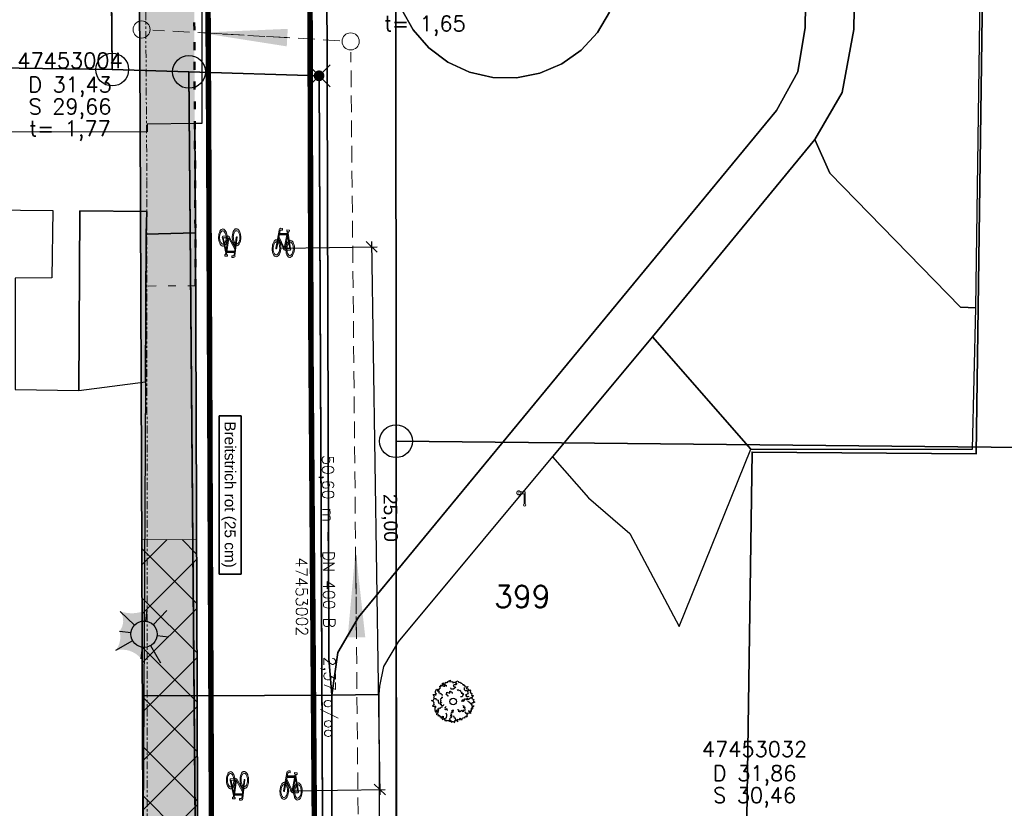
# Model space of a CAD drawing. Header units: metres. Extents: x 339653 to 341672, y 5744753 to 5747397.
# Tile 95 of 256: x 340484 to 340529, y 5745755 to 5745791. Entities that reach past the tile are written whole.
import ezdxf

# ---------------------------------------------------------------- set-up
doc = ezdxf.new("R2010")
doc.units = ezdxf.units.M
doc.header["$LTSCALE"] = 0.03
doc.header["$PDMODE"] = 3
doc.header["$PDSIZE"] = 0.5
for name, pattern in [('ACAD_ISO03W100', [30, 12, -18]), ('ACAD_ISO12W100', [21, 12, -3, 0, -3, 0, -3]), ('STRICHLINIEX2', [38.1, 25.4, -12.7])]:
    doc.linetypes.add(name, pattern=pattern)
for name, color, linetype, lineweight in [('B-Baum', 83, 'Continuous', 25), ('B-Gebäude', 15, 'Continuous', 35), ('B-V-Kanal_RW', 131, 'STRICHLINIEX2', 18), ('B-V-Strom', 80, 'ACAD_ISO12W100', 18), ('Flurstücke_Grenzpunkte', 7, 'Continuous', 25), ('Historie', 7, 'Continuous', 25), ('P-Bemaßung', 4, 'Continuous', 25), ('P-Beschriftung', 3, 'Continuous', 35), ('P-Bord_rund', 1, 'ACAD_ISO03W100', 50), ('P-Bord_tief', 3, 'Continuous', 35), ('P-Laterne', 2, 'Continuous', 25), ('P-TR_Material', 6, 'Continuous', 18), ('P-TR_Parkstand', 6, 'ACAD_ISO03W100', 18), ('Siedlung', 7, 'Continuous', 25), ('Verkehr', 7, 'Continuous', 25)]:
    doc.layers.add(name, color=color, linetype=linetype, lineweight=lineweight)
for name, color, linetype in [('B-Straße', 83, 'Continuous'), ('BAEUME__AKTUELLER_DATENSTAND_', 7, 'Continuous'), ('FLURSTUECKSNUMMER', 7, 'Continuous'), ('P-Markierung', 2, 'Continuous'), ('PF-Fahrbahn', 254, 'Continuous'), ('PF-Gehweg', 41, 'Continuous'), ('SWO_Bushaltestellenschild', 252, 'Continuous'), ('UMRINGE_FAHRBAHN', 7, 'Continuous'), ('UMRINGE_FLURSTUECKSABGRENZUNGEN', 7, 'Continuous'), ('UMRINGE_GEHWEG', 7, 'Continuous'), ('UMRINGE_GRUENSTREIFEN', 7, 'Continuous'), ('UMRINGE_MEHRZWECKSTREIFEN', 7, 'Continuous'), ('UMRINGE_SONSTIGES', 7, 'Continuous')]:
    doc.layers.add(name, color=color, linetype=linetype)
doc.styles.add('ARIAL', font='arial.ttf', dxfattribs={"width": 0.7, "height": 0.3})
doc.styles.add('DYN_DIM', font='arial.ttf')
doc.styles.add('FLURSTUECKSNUMMER', font='simplex.shx')
doc.styles.add('HALTUNGSINFO_TXT_BESCHRIFTUNG', font='simplex.shx')
doc.styles.add('HALTUNGSINFO_TXT_KR_BESCHRIFTUN', font='simplex.shx')
doc.styles.add('SCHACHTINFO_TXT_BESCHRIFTUNG', font='simplex.shx')
doc.styles.add('SCHACHTINFO_TXT_KR_BESCHRIFTUNG', font='simplex.shx')
doc.styles.add('Text-Standard 66', font='arial.ttf')
doc.dimstyles.new('M50_Bemaßung 66', dxfattribs={"dimscale": 0.2, "dimtxt": 0.625, "dimasz": 0.5, "dimexe": 0.25, "dimexo": 0.25, "dimgap": 0.25, "dimtad": 1, "dimzin": 0, "dimtxsty": 'DYN_DIM', "dimblk": 'OBLIQUE', "dimcen": -1, "dimdle": 0.25, "dimclrt": 256, "dimaunit": 2, "dimazin": 0, "dimtfac": 0.75, "dimtmove": 1, "dimatfit": 2, "dimfxl": 1, "dimtvp": 1.5, "dimtolj": 1, "dimtzin": 0, "dimarcsym": 0})

# ---------------------------------------------------------------- blocks, each defined once
blk = doc.blocks.new('2C00108')
at = {"layer": 'B-Baum'}
for p, q in [((2.223, 3.668), (2.162, 3.605)), ((0.685, 2.973), (0.565, 3.039)), ((1.194, 3.495), (1.109, 3.447)), ((0.263, 2.233), (0.229, 2.208)), ((3.675, 2.318), (3.626, 2.281)), ((0.63, 1.133), (0.611, 1.164)), ((1.153, 0.361), (1.153, 0.408)), ((1.735, 0.202), (1.756, 0.237)), ((2.181, 0.231), (2.233, 0.246)), ((3.282, 0.821), (3.327, 0.882))]:
    blk.add_line(p, q, dxfattribs=at)
for points in [[(0.685, 2.973), (0.644, 3.073), (0.705, 3.073), (0.705, 3.16), (0.819, 3.16), (0.732, 3.291), (0.732, 3.347), (0.806, 3.329), (0.846, 3.279), (0.846, 3.429), (0.934, 3.447), (0.934, 3.391), (0.981, 3.347), (1.021, 3.51), (0.961, 3.566), (1.082, 3.653), (1.095, 3.529), (1.109, 3.447), (1.082, 3.347), (1.21, 3.322), (1.21, 3.416), (1.324, 3.416), (1.311, 3.31)], [(1.396, 3.695), (1.346, 3.624), (1.233, 3.679), (1.194, 3.495)], [(1.396, 3.695), (1.456, 3.674), (1.482, 3.768), (1.718, 3.874), (1.657, 3.774), (1.657, 3.718), (1.819, 3.768), (1.933, 3.736), (1.92, 3.637), (2.108, 3.705), (2.196, 3.718), (2.162, 3.605), (2.283, 3.574), (2.236, 3.449), (2.007, 3.449), (1.947, 3.337), (2.061, 3.262), (2.209, 3.249), (1.974, 3.062), (1.772, 3.062), (1.758, 3.074), (1.745, 3.181)], [(2.223, 3.668), (2.297, 3.824), (2.438, 3.768), (2.452, 3.668), (2.627, 3.687), (2.64, 3.605), (2.775, 3.587), (2.802, 3.524), (2.802, 3.48), (2.95, 3.499), (2.889, 3.418), (3.051, 3.405), (2.99, 3.349), (3.103, 3.265)], [(0.263, 2.233), (0.188, 2.296), (0.263, 2.352), (0.141, 2.577), (0.289, 2.577), (0.276, 2.558), (0.417, 2.539), (0.363, 2.633), (0.431, 2.633), (0.35, 2.714), (0.363, 2.845), (0.431, 3.064), (0.565, 3.039), (0.565, 2.964), (0.505, 2.952), (0.592, 2.852), (0.653, 2.902), (0.693, 2.883), (0.619, 2.758), (0.754, 2.746), (0.754, 2.658), (0.855, 2.683), (0.915, 2.564), (1.026, 2.56)], [(1.505, 2.466), (1.505, 2.416), (1.404, 2.479), (1.451, 2.504), (1.404, 2.516), (1.29, 2.622), (1.364, 2.666), (1.364, 2.785), (1.653, 2.691), (1.653, 2.872), (1.693, 2.891), (1.754, 2.81), (1.842, 2.81), (1.868, 2.754), (1.868, 2.666)], [(2.312, 2.972), (2.42, 3.041), (2.434, 3.013), (2.465, 2.951), (2.596, 2.975), (2.607, 2.924), (2.601, 2.845), (2.724, 2.795), (2.698, 2.712), (2.674, 2.7), (2.755, 2.657), (2.827, 2.679), (2.884, 2.595), (2.796, 2.544), (2.848, 2.501), (2.759, 2.393), (2.735, 2.381), (2.646, 2.364), (2.626, 2.404)], [(2.952, 3.213), (2.939, 3.045), (3.027, 2.957), (3.192, 2.957), (3.239, 2.87), (3.271, 2.709), (3.318, 2.641), (3.075, 2.549), (3.168, 2.476), (3.094, 2.451), (3.2, 2.382), (3.293, 2.441), (3.365, 2.414)], [(3.103, 3.265), (3.299, 3.303), (3.143, 3.113), (3.321, 3.094), (3.321, 3.008), (3.287, 2.974), (3.297, 2.931), (3.393, 2.946), (3.45, 3.018), (3.532, 2.917), (3.479, 2.797), (3.56, 2.696), (3.645, 2.663), (3.609, 2.505), (3.647, 2.5), (3.757, 2.485), (3.762, 2.423), (3.676, 2.361), (3.675, 2.318)], [(0.244, 1.852), (0.114, 1.977), (0, 2.027), (0.054, 2.046), (0.141, 2.046), (0.229, 2.208), (0.35, 2.233), (0.404, 2.177), (0.39, 2.14), (0.505, 2.09), (0.606, 2.077), (0.592, 1.952), (0.619, 1.852), (0.666, 1.759)], [(0.244, 1.852), (0.165, 1.797), (0.233, 1.734), (0.091, 1.522), (0.239, 1.507), (0.227, 1.527), (0.369, 1.533), (0.307, 1.444), (0.374, 1.438), (0.286, 1.365), (0.287, 1.233), (0.333, 1.009), (0.469, 1.021), (0.476, 1.096), (0.417, 1.114), (0.514, 1.205), (0.569, 1.15), (0.611, 1.164), (0.55, 1.296), (0.685, 1.295), (0.693, 1.383), (0.791, 1.348), (0.863, 1.46), (0.978, 1.454)], [(1.015, 2.321), (0.887, 2.313), (0.892, 2.282), (0.903, 2.214), (0.783, 2.156), (0.805, 2.109), (0.856, 2.048), (0.786, 1.935), (0.856, 1.883), (0.883, 1.888), (0.842, 1.805), (0.771, 1.78), (0.774, 1.68), (0.875, 1.69), (0.859, 1.624), (0.994, 1.59), (1.021, 1.594), (1.103, 1.633), (1.096, 1.676)], [(2.778, 1.919), (2.778, 2.056), (2.852, 2.125), (2.866, 1.987), (2.987, 2.05), (2.987, 2.175), (3.054, 2.187), (3.229, 2.094), (3.229, 2.25), (3.317, 2.118), (3.431, 2.175), (3.431, 2.231), (3.539, 2.318), (3.626, 2.281), (3.673, 2.187), (3.835, 2.137), (3.774, 2.037), (3.788, 1.975), (3.916, 1.887), (3.788, 1.831), (3.7, 1.837), (3.687, 1.762), (3.485, 1.769), (3.471, 1.856), (3.33, 1.906), (3.29, 1.95)], [(0.63, 1.133), (0.558, 1.028), (0.541, 0.999), (0.592, 0.92), (0.412, 0.796), (0.47, 0.767), (0.658, 0.744), (0.567, 0.668), (0.668, 0.659), (0.718, 0.71), (0.742, 0.562), (0.856, 0.587), (0.825, 0.525), (0.862, 0.446), (0.953, 0.488), (1.047, 0.606), (1.04, 0.493), (0.965, 0.383), (0.971, 0.304), (1.153, 0.408), (1.25, 0.438), (1.342, 0.48), (1.377, 0.662), (1.391, 0.729), (1.333, 0.888)], [(1.452, 1.119), (1.411, 1.292), (1.256, 1.199), (1.219, 1.224), (1.258, 1.318), (1.213, 1.393), (1.247, 1.445), (1.322, 1.49)], [(2.009, 1.137), (1.872, 1.135), (1.805, 1.059), (1.942, 1.048), (1.882, 0.926), (1.757, 0.924), (1.745, 0.856), (1.842, 0.683), (1.686, 0.68), (1.819, 0.595), (1.764, 0.48), (1.708, 0.479), (1.622, 0.37), (1.661, 0.283), (1.756, 0.237), (1.808, 0.077), (1.907, 0.139), (1.97, 0.126), (2.06, 0), (2.114, 0.129), (2.106, 0.216), (2.181, 0.231), (2.171, 0.433), (2.083, 0.445), (2.031, 0.585), (1.987, 0.625)], [(2.366, 1.238), (2.385, 1.207), (2.385, 1.188), (2.459, 1.157), (2.459, 1.107), (2.419, 1.069), (2.52, 1.057), (2.52, 1.001), (2.748, 1.15), (2.796, 1.05), (2.937, 1.075), (2.863, 1.157), (2.95, 1.188), (3.038, 1.175), (3.051, 1.269), (3.024, 1.275), (3.038, 1.394), (2.849, 1.413), (2.964, 1.463), (2.95, 1.531), (2.897, 1.513), (2.849, 1.544), (2.849, 1.581)], [(3.485, 1.769), (3.609, 1.694), (3.636, 1.675), (3.623, 1.582), (3.838, 1.544), (3.798, 1.494), (3.636, 1.394), (3.751, 1.363), (3.663, 1.313), (3.596, 1.338), (3.636, 1.195), (3.522, 1.17), (3.576, 1.126), (3.576, 1.038), (3.475, 1.038), (3.34, 1.107), (3.394, 1.007), (3.509, 0.938), (3.535, 0.864), (3.327, 0.882), (3.226, 0.87), (3.125, 0.87), (3.035, 0.995)], [(1.153, 0.361), (1.153, 0.327), (1.207, 0.206), (1.31, 0.283), (1.36, 0.201), (1.518, 0.239), (1.545, 0.146), (1.616, 0.185), (1.698, 0.141), (1.735, 0.202)], [(2.233, 0.246), (2.379, 0.11), (2.348, 0.353), (2.508, 0.275), (2.554, 0.348), (2.544, 0.394), (2.575, 0.425), (2.648, 0.362), (2.659, 0.271), (2.781, 0.313), (2.8, 0.442), (2.923, 0.485), (3.013, 0.467), (3.066, 0.621), (3.101, 0.604), (3.202, 0.558), (3.239, 0.608), (3.199, 0.707), (3.282, 0.821)]]:
    blk.add_lwpolyline(points, dxfattribs=at)
blk.add_circle((1.961, 1.94), 0.3, dxfattribs=at)
blk = doc.blocks.new('CIRCLE')
at = {"layer": 'B-Baum'}
blk.add_blockref('2C00108', (-1.978, -1.95), dxfattribs=at)
blk = doc.blocks.new('Grenzpunkt mit Abmarkung (Marke)')
at = {"lineweight": -2}
blk.add_circle((0, 0), 0.499, dxfattribs=at)
blk = doc.blocks.new('Grenzpunkt. Abmarkung nach Quellenlage nicht zu spezifizieren')
at = {"lineweight": -2}
blk.add_hatch(color=256, dxfattribs=at).paths.add_polyline_path([(0, 0.165, -1), (0, -0.165, -1)], flags=0)
blk.add_point((0, 0), dxfattribs=at)
blk = doc.blocks.new('A$C820ec4b6')
at = {"layer": 'P-TR_Material'}
h = blk.add_hatch(color=256, dxfattribs=at)
h.dxf.hatch_style = 1
edge = h.paths.add_edge_path()
edge.add_line((0.218, 1.308), (0.136, 1.308))
edge.add_arc((0.136, 1.244), 0.0647, 90.1266, 195.4329)
edge.add_line((0.074, 1.226), (-0.044, 0.39))
edge.add_arc((-0.023, 0.387), 0.0209, 171.9456, 368.3076)
edge.add_line((-0.003, 0.39), (0.112, 1.202))
edge.add_arc((0.145, 1.198), 0.033, 80.5521, 171.9456, ccw=False)
edge.add_line((0.15, 1.23), (0.218, 1.231))
edge.add_line((0.218, 1.231), (0.218, 1.308))
h = blk.add_hatch(color=256, dxfattribs=at)
h.dxf.hatch_style = 1
h.paths.add_polyline_path([(0.074, 0.934), (0.342, 0.419), (0.38, 0.402), (0.591, 0.401), (0.633, 0.407), (0.637, 0.382), (0.634, 0.363), (0.625, 0.346), (0.615, 0.336), (0.604, 0.328), (0.593, 0.324), (0.377, 0.324), (0.364, 0.328), (0.346, 0.336), (0.329, 0.349), (0.321, 0.357), (0.311, 0.371), (0.302, 0.389), (0.063, 0.849)])
h = blk.add_hatch(color=256, dxfattribs=at)
h.dxf.hatch_style = 1
h.paths.add_polyline_path([(0.096, 1.089), (0.445, 1.09), (0.433, 1.012), (0.085, 1.011)])
h = blk.add_hatch(color=256, dxfattribs=at)
h.dxf.hatch_style = 1
h.paths.add_polyline_path([(0.421, 1.243), (0.538, 1.243), (0.538, 1.165), (0.498, 1.165), (0.382, 0.401), (0.343, 0.417), (0.457, 1.169), (0.441, 1.174), (0.429, 1.183), (0.419, 1.198), (0.416, 1.211), (0.416, 1.229)])
h = blk.add_hatch(color=256, dxfattribs=at)
h.dxf.hatch_style = 1
h.paths.add_polyline_path([(0.488, 1.099), (0.633, 0.405), (0.592, 0.401), (0.47, 0.983)])
h = blk.add_hatch(color=256, dxfattribs=at)
h.dxf.hatch_style = 1
h.paths.add_polyline_path([(0.049, 0.757), (0.075, 0.738), (0.099, 0.709), (0.118, 0.678), (0.141, 0.626), (0.16, 0.567), (0.176, 0.481), (0.181, 0.416), (0.181, 0.359), (0.173, 0.274), (0.158, 0.204), (0.132, 0.129), (0.103, 0.077), (0.076, 0.043), (0.036, 0.012), (0, 0), (-0.045, 0.005), (-0.081, 0.024), (-0.111, 0.053), (-0.139, 0.091), (-0.171, 0.16), (-0.184, 0.201), (-0.192, 0.232), (-0.2, 0.278), (-0.207, 0.342), (-0.208, 0.403), (-0.205, 0.466), (-0.195, 0.537), (-0.185, 0.578), (-0.165, 0.639), (-0.131, 0.703), (-0.102, 0.739), (-0.07, 0.765), (-0.027, 0.781), (0.01, 0.778), (-0.002, 0.689), (-0.011, 0.692), (-0.037, 0.688), (-0.071, 0.669), (-0.087, 0.653), (-0.106, 0.626), (-0.126, 0.587), (-0.144, 0.533), (-0.156, 0.478), (-0.161, 0.426), (-0.161, 0.371), (-0.159, 0.328), (-0.153, 0.286), (-0.134, 0.216), (-0.107, 0.156), (-0.086, 0.127), (-0.063, 0.106), (-0.034, 0.092), (-0.002, 0.089), (0.029, 0.101), (0.052, 0.12), (0.075, 0.148), (0.096, 0.186), (0.113, 0.233), (0.123, 0.275), (0.131, 0.322), (0.134, 0.367), (0.134, 0.42), (0.129, 0.469), (0.118, 0.528), (0.104, 0.573), (0.093, 0.598), (0.078, 0.626), (0.067, 0.643), (0.037, 0.673)])
h = blk.add_hatch(color=256, dxfattribs=at)
h.dxf.hatch_style = 1
h.paths.add_polyline_path([(0.557, 0.768), (0.592, 0.781), (0.632, 0.78), (0.669, 0.764), (0.703, 0.735), (0.732, 0.695), (0.76, 0.641), (0.78, 0.581), (0.797, 0.501), (0.803, 0.437), (0.804, 0.353), (0.798, 0.291), (0.786, 0.221), (0.765, 0.155), (0.738, 0.097), (0.709, 0.054), (0.677, 0.024), (0.636, 0.004), (0.603, 0.001), (0.559, 0.015), (0.525, 0.04), (0.498, 0.072), (0.473, 0.114), (0.463, 0.135), (0.445, 0.186), (0.429, 0.249), (0.418, 0.323), (0.415, 0.406), (0.419, 0.469), (0.428, 0.535), (0.439, 0.58), (0.449, 0.613), (0.466, 0.657), (0.487, 0.696), (0.521, 0.739), (0.539, 0.657), (0.518, 0.628), (0.486, 0.557), (0.474, 0.512), (0.465, 0.45), (0.462, 0.401), (0.466, 0.322), (0.473, 0.279), (0.485, 0.231), (0.501, 0.188), (0.526, 0.143), (0.565, 0.105), (0.6, 0.091), (0.621, 0.091), (0.654, 0.104), (0.685, 0.131), (0.712, 0.173), (0.73, 0.213), (0.744, 0.262), (0.756, 0.336), (0.757, 0.357), (0.757, 0.417), (0.752, 0.475), (0.746, 0.51), (0.733, 0.559), (0.713, 0.608), (0.695, 0.637), (0.667, 0.669), (0.645, 0.684), (0.623, 0.692), (0.602, 0.693), (0.575, 0.685)])
at = {"layer": 'P-TR_Material', "flags": 128}
blk.add_lwpolyline([(0.218, 1.308), (0.136, 1.308, 0.494808), (0.074, 1.226), (-0.044, 0.39, 1.154045), (-0.003, 0.39), (0.112, 1.202, -0.421355), (0.15, 1.23), (0.218, 1.231), (0.218, 1.308)], format="xyb", close=True, dxfattribs=at)
for points in [[(0.074, 0.934), (0.342, 0.419), (0.38, 0.402), (0.591, 0.401), (0.633, 0.407), (0.637, 0.382), (0.634, 0.363), (0.625, 0.346), (0.615, 0.336), (0.604, 0.328), (0.593, 0.324), (0.377, 0.324), (0.364, 0.328), (0.346, 0.336), (0.329, 0.349), (0.321, 0.357), (0.311, 0.371), (0.302, 0.389), (0.063, 0.849), (0.074, 0.934)], [(0.096, 1.089), (0.445, 1.09), (0.433, 1.012), (0.085, 1.011), (0.096, 1.089)], [(0.421, 1.243), (0.538, 1.243), (0.538, 1.165), (0.498, 1.165), (0.382, 0.401), (0.343, 0.417), (0.457, 1.169), (0.441, 1.174), (0.429, 1.183), (0.419, 1.198), (0.416, 1.211), (0.416, 1.229), (0.421, 1.243)], [(0.488, 1.099), (0.633, 0.405), (0.592, 0.401), (0.47, 0.983), (0.488, 1.099)], [(0.049, 0.757), (0.075, 0.738), (0.099, 0.709), (0.118, 0.678), (0.141, 0.626), (0.16, 0.567), (0.176, 0.481), (0.181, 0.416), (0.181, 0.359), (0.173, 0.274), (0.158, 0.204), (0.132, 0.129), (0.103, 0.077), (0.076, 0.043), (0.036, 0.012), (0, 0), (-0.045, 0.005), (-0.081, 0.024), (-0.111, 0.053), (-0.139, 0.091), (-0.171, 0.16), (-0.184, 0.201), (-0.192, 0.232), (-0.2, 0.278), (-0.207, 0.342), (-0.208, 0.403), (-0.205, 0.466), (-0.195, 0.537), (-0.185, 0.578), (-0.165, 0.639), (-0.131, 0.703), (-0.102, 0.739), (-0.07, 0.765), (-0.027, 0.781), (0.01, 0.778), (-0.002, 0.689), (-0.011, 0.692), (-0.037, 0.688), (-0.071, 0.669), (-0.087, 0.653), (-0.106, 0.626), (-0.126, 0.587), (-0.144, 0.533), (-0.156, 0.478), (-0.161, 0.426), (-0.161, 0.371), (-0.159, 0.328), (-0.153, 0.286), (-0.134, 0.216), (-0.107, 0.156), (-0.086, 0.127), (-0.063, 0.106), (-0.034, 0.092), (-0.002, 0.089), (0.029, 0.101), (0.052, 0.12), (0.075, 0.148), (0.096, 0.186), (0.113, 0.233), (0.123, 0.275), (0.131, 0.322), (0.134, 0.367), (0.134, 0.42), (0.129, 0.469), (0.118, 0.528), (0.104, 0.573), (0.093, 0.598), (0.078, 0.626), (0.067, 0.643), (0.037, 0.673), (0.049, 0.757)], [(0.557, 0.768), (0.592, 0.781), (0.632, 0.78), (0.669, 0.764), (0.703, 0.735), (0.732, 0.695), (0.76, 0.641), (0.78, 0.581), (0.797, 0.501), (0.803, 0.437), (0.804, 0.353), (0.798, 0.291), (0.786, 0.221), (0.765, 0.155), (0.738, 0.097), (0.709, 0.054), (0.677, 0.024), (0.636, 0.004), (0.603, 0.001), (0.559, 0.015), (0.525, 0.04), (0.498, 0.072), (0.473, 0.114), (0.463, 0.135), (0.445, 0.186), (0.429, 0.249), (0.418, 0.323), (0.415, 0.406), (0.419, 0.469), (0.428, 0.535), (0.439, 0.58), (0.449, 0.613), (0.466, 0.657), (0.487, 0.696), (0.521, 0.739), (0.539, 0.657), (0.518, 0.628), (0.486, 0.557), (0.474, 0.512), (0.465, 0.45), (0.462, 0.401), (0.466, 0.322), (0.473, 0.279), (0.485, 0.231), (0.501, 0.188), (0.526, 0.143), (0.565, 0.105), (0.6, 0.091), (0.621, 0.091), (0.654, 0.104), (0.685, 0.131), (0.712, 0.173), (0.73, 0.213), (0.744, 0.262), (0.756, 0.336), (0.757, 0.357), (0.757, 0.417), (0.752, 0.475), (0.746, 0.51), (0.733, 0.559), (0.713, 0.608), (0.695, 0.637), (0.667, 0.669), (0.645, 0.684), (0.623, 0.692), (0.602, 0.693), (0.575, 0.685), (0.557, 0.768)]]:
    blk.add_lwpolyline(points, close=True, dxfattribs=at)
blk = doc.blocks.new('A$C28f2a770')
at = {"layer": 'P-Laterne', "lineweight": -2}
blk.add_hatch(color=40, dxfattribs=at).paths.add_polyline_path([(2.233, -0.273, 0.299675), (1.496, -2.601, 0.304603), (-0.273, -2.233, 0.299675), (-2.601, -1.496, 0.237308), (-2.233, 0.273, 0.326623), (-2.164, 2.078, 0.197598), (0.273, 2.233, 0.27984), (2.078, 2.164, 0.222453)], flags=0)
at = {"layer": 'P-Laterne', "color": 7, "lineweight": 25}
for p, q in [((-0.866, 0.831), (-2.164, 2.078)), ((0.146, 1.191), (0.273, 2.233)), ((2.078, 2.164), (0.831, 0.866)), ((-2.233, 0.273), (-1.191, 0.146)), ((-1.04, -0.598), (-2.601, -1.496)), ((2.233, -0.273), (1.191, -0.146)), ((-0.273, -2.233), (-0.146, -1.191)), ((0.598, -1.04), (1.496, -2.601))]:
    blk.add_line(p, q, dxfattribs=at)
blk.add_circle((0, 0), 1.2, dxfattribs=at)
blk = doc.blocks.new('S837', base_point=(0, -0.4))
at = {"color": 0, "lineweight": -2}
for p, q in [((-0.35, 0.19), (-0.36, 0.17)), ((-0.36, 0.17), (-0.36, 0.145)), ((-0.36, 0.145), (-0.355, 0.12)), ((-0.355, 0.12), (-0.345, 0.105)), ((-0.335, 0.21), (-0.35, 0.19)), ((-0.345, 0.105), (-0.335, 0.09)), ((-0.32, 0.225), (-0.335, 0.21)), ((-0.335, 0.09), (-0.315, 0.075)), ((-0.3, 0.235), (-0.32, 0.225)), ((-0.315, 0.075), (-0.3, 0.065)), ((-0.28, 0.24), (-0.3, 0.235)), ((-0.3, 0.065), (-0.28, 0.06)), ((-0.255, 0.24), (-0.28, 0.24)), ((-0.28, 0.06), (-0.255, 0.065)), ((-0.23, 0.23), (-0.255, 0.24)), ((-0.255, 0.065), (-0.235, 0.07)), ((-0.235, 0.07), (-0.215, 0.08)), ((-0.21, 0.215), (-0.23, 0.23)), ((-0.215, 0.08), (-0.195, 0.1)), ((-0.195, 0.2), (-0.21, 0.215)), ((0.025, 0.2), (-0.195, 0.2)), ((-0.195, 0.1), (0.025, 0.1)), ((-0.025, 0.1), (-0.025, -0.355)), ((0, -0.35), (0, 0.1)), ((0.025, 0.1), (0.025, 0.2)), ((0.025, -0.355), (0.025, 0.1)), ((-0.025, -0.355), (0.025, -0.355))]:
    blk.add_line(p, q, dxfattribs=at)
blk.add_circle((0, -0.4), 0.05, dxfattribs=at)
at = {"color": 0, "lineweight": -2, "insert": (-0.305, 0.07), "char_height": 0.155, "attachment_point": 7, "line_spacing_factor": 0.69, "style": 'ARIAL'}
blk.add_mtext('H', dxfattribs=at)
blk = doc.blocks.new('TRIANGLE')
blk.add_hatch(color=83).paths.add_polyline_path([(-0.149, -0.702), (0, 0.8), (0.151, -0.702)])
at = {"color": 83}
blk.add_line((0.001, 0.796), (0.001, -0.702), dxfattribs=at)
blk = doc.blocks.new('SCHACHT_NEU')
at = {"color": 83, "linetype": 'Continuous'}
blk.add_circle((-0.004, -0.004), 0.312, dxfattribs=at)
blk = doc.blocks.new('_Oblique')
at = {"color": 0, "lineweight": -2}
blk.add_line((-0.5, -0.5), (0.5, 0.5), dxfattribs=at)
blk = doc.blocks.new('*D182')
at = {"layer": 'Defpoints', "color": 0, "transparency": 16777216}
for p in [(340496.11, 5745780.317), (340496.485, 5745755.583), (340500.829, 5745755.649)]:
    blk.add_point(p, dxfattribs=at)
at = {"layer": 'P-Bemaßung', "color": 0, "lineweight": -2, "transparency": 16777216}
for p, q in [((340500.451, 5745780.633), (340500.833, 5745755.399)), ((340496.36, 5745780.321), (340500.705, 5745780.386)), ((340496.735, 5745755.587), (340501.079, 5745755.653))]:
    blk.add_line(p, q, dxfattribs=at)
at = {"layer": 'P-Bemaßung', "color": 0, "lineweight": -2, "transparency": 16777216, "xscale": 0.5, "yscale": 0.5, "zscale": 0.5}
for p, rotation in [((340500.455, 5745780.383), 90.8674768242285), ((340500.829, 5745755.649), 270.8674768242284)]:
    blk.add_blockref('_Oblique', p, dxfattribs=dict(at, rotation=rotation))
at = {"layer": 'P-Bemaßung', "transparency": 16777216, "insert": (340501.267, 5745768.025), "char_height": 0.625, "attachment_point": 5, "rotation": 270.8675, "style": 'DYN_DIM'}
blk.add_mtext('\\A1;25,00', dxfattribs=at)

msp = doc.modelspace()

# ---------------------------------------------------------------- hatches: boundary and pattern name
at = {"layer": 'PF-Fahrbahn'}
h = msp.add_hatch(color=256, dxfattribs=at)
h.dxf.hatch_style = 1
h.paths.add_polyline_path([(340492.438, 5745778.609), (340492.251, 5745814.915), (340489.751, 5745814.902), (340489.785, 5745808.562), (340489.905, 5745785.993), (340489.934, 5745778.595)])
at = {"layer": 'PF-Gehweg'}
h = msp.add_hatch(color=256, dxfattribs=at)
h.dxf.hatch_style = 1
h.paths.add_polyline_path([(340491.322, 5745731.328), (340491.322, 5745731.322), (340492.623, 5745731.328), (340492.434, 5745778.609), (340489.934, 5745778.595), (340490.123, 5745731.318)])

# ---------------------------------------------------------------- linework, layer by layer
at = {"layer": 'B-Gebäude'}
msp.add_lwpolyline([(340516.884, 5745708.495), (340517.79, 5745771.026), (340528.003, 5745770.948), (340528.708, 5745822.039), (340539.424, 5745821.892), (340539.291, 5745812.211), (340568.899, 5745811.805), (340569.032, 5745821.545), (340582.788, 5745821.357), (340582.65, 5745811.265), (340582.569, 5745805.31), (340579.546, 5745805.352), (340579.278, 5745785.902), (340582.26, 5745785.861), (340582.175, 5745779.659), (340579.145, 5745779.626), (340579.03, 5745770.276), (340578.996, 5745767.49), (340578.908, 5745760.294), (340570.113, 5745760.402), (340569.687, 5745725.719)], dxfattribs=at)
msp.add_polyline3d([(340569.687, 5745725.719, 0), (340570.113, 5745760.402, 0), (340578.908, 5745760.294, 0), (340578.996, 5745767.49, 0), (340579.03, 5745770.276, 0), (340579.145, 5745779.626, 0), (340582.175, 5745779.659, 0), (340582.26, 5745785.861, 0), (340579.278, 5745785.902, 0), (340579.546, 5745805.352, 0), (340582.569, 5745805.31, 0), (340582.65, 5745811.265, 0), (340582.788, 5745821.357, 0), (340569.032, 5745821.545, 0), (340568.899, 5745811.805, 0), (340539.291, 5745812.211, 0), (340539.424, 5745821.892, 0), (340528.708, 5745822.039, 0), (340528.003, 5745770.948, 0), (340517.79, 5745771.026, 0), (340516.884, 5745708.495, 0)], dxfattribs=at)
at = {"layer": 'B-Straße'}
msp.add_polyline3d([(340487.119, 5745773.84, 0), (340487.167, 5745782.025, 0), (340490.208, 5745781.99, 0), (340490.185, 5745780.96, 0), (340492.429, 5745781.017, 0), (340492.405, 5745786.003, 0), (340490.222, 5745785.973, 0), (340490.228, 5745785.622, 0), (340478.469, 5745785.617, 0), (340478.575, 5745782.119, 0), (340485.927, 5745782.036, 0), (340485.88, 5745778.975, 0), (340484.218, 5745778.954, 0), (340484.209, 5745773.88, 0), (340487.119, 5745773.84, 0)], dxfattribs=at)
at = {"layer": 'B-V-Kanal_RW', "color": 83}
for points in [[(340499.006, 5745789.781, 0), (340490.479, 5745790.268, 0)], [(340499.006, 5745789.781, 0), (340490.479, 5745790.268, 0)], [(340499.006, 5745789.781, 0), (340490.479, 5745790.268, 0)], [(340499.006, 5745789.781, 0), (340490.479, 5745790.268, 0)], [(340499.982, 5745739.659, 0), (340499.51, 5745789.253, 0)], [(340499.982, 5745739.659, 0), (340499.51, 5745789.253, 0)], [(340499.982, 5745739.659, 0), (340499.51, 5745789.253, 0)], [(340499.982, 5745739.659, 0), (340499.51, 5745789.253, 0)]]:
    msp.add_polyline3d(points, dxfattribs=at)
at = {"layer": 'B-V-Strom'}
msp.add_lwpolyline([(340486.768, 5745884.091), (340486.631, 5745884.217), (340486.768, 5745884.091), (340487.331, 5745880.878), (340487.982, 5745874.557), (340488.524, 5745868.914), (340488.999, 5745862.777), (340489.554, 5745850.601), (340489.946, 5745831.606), (340489.946, 5745820.322), (340490.216, 5745783.413), (340490.227, 5745757.79), (340490.233, 5745741.18), (340490.283, 5745731.915), (340490.106, 5745688.337), (340490.28, 5745668.756), (340488.217, 5745668.641), (340488.573, 5745638.522), (340488.74, 5745613.853), (340488.218, 5745608.901), (340488.807, 5745579.159), (340488.956, 5745527.008), (340489.709, 5745472.45), (340490.043, 5745436.166)], dxfattribs=at)
at = {"layer": 'Flurstücke_Grenzpunkte', "color": 83}
for points in [[(340461.052, 5745788.864), (340374.445, 5745790.114), (340424.543, 5745853.698), (340474.564, 5745902.328), (340478.974, 5745896.248), (340481.852, 5745888.642), (340485.995, 5745874.377), (340487.999, 5745859.442), (340488.544, 5745798.769), (340488.636, 5745788.466)], [(340488.544, 5745798.769), (340487.999, 5745859.442), (340487.768, 5745885.024), (340489.819, 5745878.938), (340491.494, 5745859.471), (340492.103, 5745791.779), (340498.163, 5745791.788), (340501.554, 5745791.793), (340501.568, 5745771.522), (340501.63, 5745678.14), (340501.218, 5745669.083), (340501.103, 5745666.554), (340498.615, 5745666.57), (340498.06, 5745788.18), (340492.133, 5745788.36), (340488.636, 5745788.466)], [(340501.63, 5745678.14), (340501.568, 5745771.522), (340501.554, 5745791.793), (340498.163, 5745791.788), (340497.46, 5745861.627), (340528.012, 5745861.864), (340684.15, 5745863.074), (340685.145, 5745863.082), (340685.285, 5745775.812), (340685.288, 5745769.673), (340685.342, 5745677.222), (340681.451, 5745673.953), (340664.621, 5745676.978)], [(340335.922, 5745620.167), (340323.79, 5745620.369), (340281.667, 5745642.288), (340281.195, 5745686.697), (340304.739, 5745711.901), (340374.445, 5745790.114), (340461.052, 5745788.864), (340488.636, 5745788.466), (340492.133, 5745788.36), (340492.82, 5745706.151), (340493.039, 5745680.005), (340490.132, 5745666.455), (340490.619, 5745617.592)]]:
    msp.add_lwpolyline(points, close=True, dxfattribs=at)
msp.add_lwpolyline([(340492.82, 5745706.151), (340492.133, 5745788.36), (340498.06, 5745788.18), (340498.615, 5745666.57)], dxfattribs=at)
at = {"layer": 'Historie', "color": 83}
for points in [[(340498.163, 5745791.788), (340497.46, 5745861.627), (340528.012, 5745861.864), (340684.15, 5745863.074), (340685.145, 5745863.082), (340685.285, 5745775.812), (340685.288, 5745769.673), (340501.568, 5745771.522), (340501.554, 5745791.793)], [(340501.63, 5745678.14), (340501.568, 5745771.522), (340685.288, 5745769.673), (340685.342, 5745677.222), (340681.451, 5745673.953), (340664.621, 5745676.978)]]:
    msp.add_lwpolyline(points, close=True, dxfattribs=at)
at = {"layer": 'P-Bord_rund'}
msp.add_lwpolyline([(340492.251, 5745814.915), (340492.438, 5745778.609)], dxfattribs=at)
at = {"layer": 'P-Bord_tief'}
for points in [[(340489.905, 5745785.993), (340489.785, 5745808.562)], [(340489.905, 5745785.993), (340490.124, 5745731.018)]]:
    msp.add_lwpolyline(points, dxfattribs=at)
at = {"layer": 'P-Markierung', "color": 10, "const_width": 0.25}
for points in [[(340493.181, 5745748.192), (340493.03, 5745786.006), (340492.733, 5745841.707), (340492.717, 5745842.116)], [(340497.068, 5745842.283), (340497.096, 5745841.497), (340497.142, 5745839.572), (340497.251, 5745834.524), (340497.457, 5745823.237), (340497.574, 5745811.225), (340497.626, 5745801.963), (340497.65, 5745791.806), (340497.657, 5745788.569), (340497.665, 5745785.525), (340497.69, 5745776.03), (340497.891, 5745747.996)]]:
    msp.add_lwpolyline(points, dxfattribs=at)
at = {"layer": 'P-TR_Material'}
msp.add_lwpolyline([(340492.405, 5745786.003), (340492.624, 5745731.028)], dxfattribs=at)
at = {"layer": 'P-TR_Parkstand'}
msp.add_line((340492.438, 5745778.609), (340489.944, 5745778.596), dxfattribs=at)
at = {"layer": 'Siedlung', "color": 83}
for points in [[(340528.012, 5745861.864), (340684.15, 5745863.074), (340685.145, 5745863.082), (340685.285, 5745775.812), (340685.288, 5745769.673), (340685.342, 5745677.222), (340681.451, 5745673.953), (340664.621, 5745676.978), (340501.63, 5745678.14), (340501.568, 5745771.522), (340501.554, 5745791.793), (340498.163, 5745791.788), (340497.46, 5745861.627)], [(340461.052, 5745788.864), (340461.2, 5745798.842), (340488.544, 5745798.769), (340488.636, 5745788.466), (340492.133, 5745788.36), (340492.82, 5745706.151), (340489.253, 5745705.982), (340486.653, 5745705.056), (340482.689, 5745694.981), (340474.578, 5745697.406), (340466.782, 5745699.737), (340467.742, 5745702.947), (340464.86, 5745703.808), (340467.528, 5745712.728), (340468.017, 5745712.582), (340469.494, 5745717.516), (340469.025, 5745717.656), (340472.178, 5745728.197), (340475.296, 5745739.444), (340479.33, 5745752.419), (340483.34, 5745766.633), (340460.957, 5745771.378)]]:
    msp.add_lwpolyline(points, close=True, dxfattribs=at)
at = {"layer": 'UMRINGE_FAHRBAHN', "color": 83}
for points in [[(340497.979, 5745832.691, 0), (340498.348, 5745814.132, 0), (340498.503, 5745761.62, 0), (340498.644, 5745759.943, 0), (340498.915, 5745761.893, 0), (340499.852, 5745763.506, 0), (340518.908, 5745786.6, 0), (340519.882, 5745788.362, 0), (340520.215, 5745790.38, 0), (340520.515, 5745810.765, 0), (340520.258, 5745812.797, 0), (340519.302, 5745814.608, 0), (340514.236, 5745820.622, 0), (340504.915, 5745831.696, 0), (340499.18, 5745838.468, 0), (340498.188, 5745840.121, 0), (340497.935, 5745842.003, 0), (340497.83, 5745840.176, 0), (340497.979, 5745832.691, 0)], [(340492.293, 5745832.579, 0), (340492.668, 5745813.986, 0), (340492.722, 5745787.141, 0), (340492.726, 5745786.004, 0), (340492.405, 5745786.003, 0), (340492.429, 5745781.017, 0), (340492.503, 5745759.921, 0), (340498.644, 5745759.943, 0), (340498.503, 5745761.62, 0), (340498.348, 5745814.132, 0), (340497.979, 5745832.691, 0), (340492.293, 5745832.579, 0)], [(340511.3, 5745791.084, 0), (340510.745, 5745790.15, 0), (340510.008, 5745789.353, 0), (340509.121, 5745788.727, 0), (340508.123, 5745788.299, 0), (340507.058, 5745788.088, 0), (340505.973, 5745788.104, 0), (340504.915, 5745788.345, 0), (340503.929, 5745788.801, 0), (340503.061, 5745789.452, 0), (340502.347, 5745790.27, 0), (340501.819, 5745791.219, 0)], [(340492.503, 5745759.921, 0), (340492.541, 5745748.824, 0), (340492.783, 5745748.394, 0), (340493.644, 5745747.668, 0), (340493.733, 5745747.414, 0), (340493.75, 5745744.421, 0), (340493.63, 5745744.175, 0), (340492.759, 5745743.45, 0), (340492.569, 5745742.968, 0), (340492.579, 5745739.835, 0), (340492.755, 5745705.386, 0), (340492.89, 5745674.317, 0), (340498.978, 5745674.346, 0), (340498.948, 5745678.574, 0), (340498.693, 5745743.076, 0), (340498.482, 5745743.415, 0), (340497.631, 5745744.13, 0), (340497.521, 5745744.375, 0), (340497.514, 5745747.368, 0), (340497.615, 5745747.624, 0), (340498.49, 5745748.449, 0), (340498.658, 5745748.642, 0), (340498.644, 5745759.943, 0), (340492.503, 5745759.921, 0)], [(340498.242, 5745748.216, 0), (340498.49, 5745748.449, 0), (340498.658, 5745748.642, 0), (340498.644, 5745759.943, 0), (340492.503, 5745759.921, 0)], [(340492.503, 5745759.921, 0), (340492.541, 5745748.824, 0), (340492.783, 5745748.394, 0), (340493.644, 5745747.668, 0), (340493.733, 5745747.414, 0), (340493.75, 5745744.421, 0), (340493.63, 5745744.175, 0), (340492.759, 5745743.45, 0), (340492.569, 5745742.968, 0), (340492.579, 5745739.835, 0), (340492.755, 5745705.386, 0), (340492.89, 5745674.317, 0), (340498.978, 5745674.346, 0), (340498.948, 5745678.574, 0), (340498.693, 5745743.076, 0), (340498.482, 5745743.415, 0), (340497.631, 5745744.13, 0), (340497.521, 5745744.375, 0), (340497.514, 5745747.368, 0), (340497.615, 5745747.624, 0)]]:
    msp.add_polyline3d(points, dxfattribs=at)
at = {"layer": 'UMRINGE_FLURSTUECKSABGRENZUNGEN', "color": 83}
for points in [[(340424.543, 5745853.698, 0), (340374.445, 5745790.114, 0), (340461.052, 5745788.864, 0), (340488.636, 5745788.466, 0), (340488.563, 5745796.631, 0), (340487.999, 5745859.442, 0), (340485.995, 5745874.377, 0), (340481.852, 5745888.642, 0), (340478.974, 5745896.248, 0), (340474.564, 5745902.328, 0), (340424.543, 5745853.698, 0)], [(340487.999, 5745859.442, 0), (340488.563, 5745796.631, 0), (340488.636, 5745788.466, 0), (340492.133, 5745788.36, 0), (340498.06, 5745788.18, 0), (340498.183, 5745761.33, 0), (340498.557, 5745679.191, 0), (340498.607, 5745668.356, 0), (340498.615, 5745666.57, 0), (340501.103, 5745666.554, 0), (340501.218, 5745669.083, 0), (340501.291, 5745670.682, 0), (340501.531, 5745675.973, 0), (340501.63, 5745678.14, 0), (340501.575, 5745761.613, 0), (340501.572, 5745765.488, 0), (340501.568, 5745771.522, 0), (340501.554, 5745791.793, 0), (340498.163, 5745791.788, 0), (340492.103, 5745791.779, 0), (340491.494, 5745859.471, 0), (340489.819, 5745878.938, 0), (340487.768, 5745885.024, 0), (340487.999, 5745859.442, 0)], [(340498.163, 5745791.788, 0), (340492.103, 5745791.779, 0), (340491.494, 5745859.471, 0), (340489.819, 5745878.938, 0), (340487.768, 5745885.024, 0), (340487.999, 5745859.442, 0), (340488.563, 5745796.631, 0), (340488.636, 5745788.466, 0), (340492.133, 5745788.36, 0), (340498.06, 5745788.18, 0), (340498.615, 5745666.57, 0), (340501.103, 5745666.554, 0), (340501.218, 5745669.083, 0), (340501.291, 5745670.682, 0), (340501.531, 5745675.973, 0), (340501.63, 5745678.14, 0), (340501.575, 5745761.613, 0), (340501.568, 5745771.522, 0), (340501.554, 5745791.793, 0), (340498.163, 5745791.788, 0)], [(340501.63, 5745678.14, 0), (340653.684, 5745677.056, 0), (340658.047, 5745677.025, 0), (340664.621, 5745676.978, 0), (340681.451, 5745673.953, 0), (340685.342, 5745677.222, 0), (340685.315, 5745723.996, 0), (340685.303, 5745744.896, 0), (340685.288, 5745769.673, 0), (340685.285, 5745775.812, 0), (340685.25, 5745797.396, 0), (340685.238, 5745804.991, 0), (340685.145, 5745863.082, 0), (340684.15, 5745863.074, 0), (340528.012, 5745861.864, 0), (340510.839, 5745861.731, 0), (340497.46, 5745861.627, 0), (340497.683, 5745839.482, 0), (340498.163, 5745791.788, 0), (340501.554, 5745791.793, 0), (340501.568, 5745771.522, 0), (340501.572, 5745765.488, 0), (340501.575, 5745761.613, 0), (340501.63, 5745678.14, 0)], [(340528.012, 5745861.864, 0), (340510.839, 5745861.731, 0), (340497.46, 5745861.627, 0), (340498.163, 5745791.788, 0), (340501.554, 5745791.793, 0), (340501.568, 5745771.522, 0), (340501.575, 5745761.613, 0), (340501.63, 5745678.14, 0)], [(340452.84, 5745610.816, 0), (340461.929, 5745611.064, 0), (340472.017, 5745610.531, 0), (340483.745, 5745610.329, 0), (340486.291, 5745608.392, 0), (340488.755, 5745611.631, 0), (340488.74, 5745613.853, 0), (340490.636, 5745615.529, 0), (340490.615, 5745617.59, 0), (340490.132, 5745666.455, 0), (340493.039, 5745680.005, 0), (340492.828, 5745705.25, 0), (340492.133, 5745788.36, 0), (340488.636, 5745788.466, 0), (340461.052, 5745788.864, 0), (340374.445, 5745790.114, 0)], [(340452.84, 5745610.816, 0), (340461.929, 5745611.064, 0), (340472.017, 5745610.531, 0), (340483.745, 5745610.329, 0), (340486.291, 5745608.392, 0), (340488.755, 5745611.631, 0), (340488.74, 5745613.853, 0), (340490.636, 5745615.529, 0), (340490.615, 5745617.59, 0), (340490.132, 5745666.455, 0), (340493.039, 5745680.005, 0), (340492.133, 5745788.36, 0), (340488.636, 5745788.466, 0), (340461.052, 5745788.864, 0), (340374.445, 5745790.114, 0)], [(340452.84, 5745610.816, 0), (340461.929, 5745611.064, 0), (340472.017, 5745610.531, 0), (340483.745, 5745610.329, 0), (340486.291, 5745608.392, 0), (340488.755, 5745611.631, 0), (340488.74, 5745613.853, 0), (340490.636, 5745615.529, 0), (340490.615, 5745617.59, 0), (340490.132, 5745666.455, 0), (340493.039, 5745680.005, 0), (340492.133, 5745788.36, 0), (340488.636, 5745788.466, 0), (340461.052, 5745788.864, 0), (340374.445, 5745790.114, 0)], [(340498.557, 5745679.191, 0), (340498.183, 5745761.33, 0), (340498.06, 5745788.18, 0), (340492.133, 5745788.36, 0), (340492.828, 5745705.25, 0)], [(340492.133, 5745788.36, 0), (340493.039, 5745680.005, 0)], [(340498.615, 5745666.57, 0), (340498.06, 5745788.18, 0), (340492.133, 5745788.36, 0)], [(340492.133, 5745788.36, 0), (340493.039, 5745680.005, 0)], [(340498.615, 5745666.57, 0), (340498.06, 5745788.18, 0), (340492.133, 5745788.36, 0)]]:
    msp.add_polyline3d(points, dxfattribs=at)
at = {"layer": 'UMRINGE_GEHWEG', "color": 83}
for points in [[(340520.515, 5745810.765, 0), (340520.215, 5745790.38, 0), (340519.882, 5745788.362, 0), (340518.908, 5745786.6, 0), (340499.852, 5745763.506, 0), (340498.915, 5745761.893, 0), (340498.644, 5745759.943, 0)], [(340498.644, 5745759.943, 0), (340500.798, 5745759.984, 0), (340500.823, 5745760.363, 0), (340501.02, 5745761.246, 0), (340501.677, 5745762.38, 0), (340513.249, 5745776.275, 0), (340520.655, 5745785.277, 0), (340521.894, 5745787.418, 0), (340522.423, 5745790.299, 0), (340522.69, 5745806.011, 0)], [(340513.249, 5745776.275, 0), (340517.731, 5745771.166, 0), (340527.839, 5745771.159, 0), (340527.984, 5745777.609, 0), (340527.295, 5745777.627, 0), (340521.342, 5745783.738, 0), (340520.655, 5745785.277, 0), (340513.249, 5745776.275, 0)], [(340498.948, 5745678.574, 0), (340501.154, 5745678.176, 0), (340500.838, 5745750.924, 0), (340500.798, 5745759.984, 0), (340498.644, 5745759.943, 0), (340498.658, 5745748.642, 0), (340499.519, 5745748.667, 0), (340499.528, 5745743.071, 0), (340498.693, 5745743.076, 0), (340498.948, 5745678.574, 0)], [(340498.948, 5745678.574, 0), (340501.154, 5745678.176, 0), (340500.838, 5745750.924, 0), (340500.798, 5745759.984, 0), (340498.644, 5745759.943, 0), (340498.658, 5745748.642, 0), (340499.519, 5745748.667, 0), (340499.528, 5745743.071, 0), (340498.693, 5745743.076, 0), (340498.948, 5745678.574, 0)]]:
    msp.add_polyline3d(points, dxfattribs=at)
at = {"layer": 'UMRINGE_GRUENSTREIFEN', "color": 83}
for points in [[(340526.079, 5745806.103, 0), (340522.69, 5745806.011, 0), (340522.423, 5745790.299, 0), (340521.894, 5745787.418, 0), (340520.655, 5745785.277, 0), (340521.342, 5745783.738, 0), (340527.295, 5745777.627, 0), (340527.984, 5745777.609, 0), (340528.391, 5745806.166, 0), (340526.079, 5745806.103, 0)], [(340501.819, 5745791.219, 0), (340502.347, 5745790.27, 0), (340503.061, 5745789.452, 0), (340503.929, 5745788.801, 0), (340504.915, 5745788.345, 0), (340505.973, 5745788.104, 0), (340507.058, 5745788.088, 0), (340508.123, 5745788.299, 0), (340509.121, 5745788.727, 0), (340510.008, 5745789.353, 0), (340510.745, 5745790.15, 0), (340511.3, 5745791.084, 0)], [(340487.119, 5745773.84, 0), (340490.149, 5745774.225, 0), (340490.185, 5745780.96, 0), (340490.208, 5745781.99, 0), (340487.167, 5745782.025, 0), (340487.119, 5745773.84, 0)], [(340512.218, 5745767.31, 0), (340514.476, 5745763.083, 0), (340517.731, 5745771.166, 0), (340513.249, 5745776.275, 0), (340508.698, 5745770.811, 0), (340510.344, 5745768.938, 0), (340512.218, 5745767.31, 0)]]:
    msp.add_polyline3d(points, dxfattribs=at)
at = {"layer": 'UMRINGE_MEHRZWECKSTREIFEN', "color": 83}
msp.add_polyline3d([(340490.072, 5745759.934, 0), (340492.503, 5745759.921, 0), (340492.429, 5745781.017, 0), (340490.185, 5745780.96, 0), (340490.149, 5745774.225, 0), (340490.072, 5745759.934, 0)], dxfattribs=at)
at = {"layer": 'UMRINGE_SONSTIGES', "color": 83}
for points in [[(340492.503, 5745759.921, 0), (340490.072, 5745759.934, 0), (340489.963, 5745739.722, 0)], [(340492.541, 5745748.824, 0), (340492.503, 5745759.921, 0)]]:
    msp.add_polyline3d(points, dxfattribs=at)
at = {"layer": 'Verkehr', "color": 83}
for points in [[(340519.725, 5745971.238), (340514.968, 5745963.266), (340506.727, 5745951.36), (340511.881, 5745948.261), (340487.383, 5745915.582), (340485.15, 5745912.6), (340487.562, 5745908.17), (340488.245, 5745906.028), (340497.299, 5745877.625), (340497.32, 5745875.49), (340497.46, 5745861.627), (340498.163, 5745791.788), (340501.554, 5745791.793), (340501.568, 5745771.522), (340501.63, 5745678.14)], [(340492.82, 5745706.151), (340492.133, 5745788.36), (340488.636, 5745788.466), (340488.544, 5745798.769), (340487.999, 5745859.442)]]:
    msp.add_lwpolyline(points, dxfattribs=at)

# ---------------------------------------------------------------- block references
at = {"layer": 'B-V-Kanal_RW', "color": 83, "xscale": 1.25, "yscale": 1.25, "zscale": 1.25}
for p in [(340489.98, 5745790.296), (340489.98, 5745790.296), (340499.505, 5745789.753), (340499.505, 5745789.753)]:
    msp.add_blockref('SCHACHT_NEU', p, dxfattribs=at)
at = {"layer": 'B-V-Kanal_RW', "color": 83, "xscale": 2.666666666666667, "yscale": 2.666666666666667, "zscale": 2.666666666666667}
for p, rotation in [((340494.743, 5745790.025), 86.73722089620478), ((340494.743, 5745790.025), 86.73722089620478), ((340499.746, 5745764.456), 0.545830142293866), ((340499.746, 5745764.456), 0.545830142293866)]:
    msp.add_blockref('TRIANGLE', p, dxfattribs=dict(at, rotation=rotation))
at = {"layer": 'BAEUME__AKTUELLER_DATENSTAND_', "xscale": 0.5027541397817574, "yscale": 0.5027541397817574, "zscale": 0.5027541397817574}
msp.add_blockref('CIRCLE', (340504.185, 5745759.66), dxfattribs=at)
at = {"layer": 'Flurstücke_Grenzpunkte', "color": 83, "xscale": 1.5, "yscale": 1.5, "zscale": 1.5}
for name, p in [('Grenzpunkt mit Abmarkung (Marke)', (340488.636, 5745788.466)), ('Grenzpunkt mit Abmarkung (Marke)', (340492.133, 5745788.36)), ('Grenzpunkt. Abmarkung nach Quellenlage nicht zu spezifizieren', (340498.06, 5745788.18)), ('Grenzpunkt mit Abmarkung (Marke)', (340501.568, 5745771.522))]:
    msp.add_blockref(name, p, dxfattribs=at)
at = {"layer": 'P-Laterne', "xscale": 0.5, "yscale": 0.5, "zscale": 0.25}
msp.add_blockref('A$C28f2a770', (340490.087, 5745762.727), dxfattribs=at)
at = {"layer": 'P-Markierung'}
for p, rotation in [((340494.281, 5745781.21), 181.0545228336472), ((340496.116, 5745779.929), 357.4328345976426), ((340494.634, 5745756.474), 181.0545228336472), ((340496.47, 5745755.193), 357.4328345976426)]:
    msp.add_blockref('A$C820ec4b6', p, dxfattribs=dict(at, rotation=rotation))
at = {"layer": 'SWO_Bushaltestellenschild', "lineweight": 18}
msp.add_blockref('S837', (340507.429, 5745768.618), dxfattribs=at)

# ---------------------------------------------------------------- texts
at = {"layer": 'B-V-Kanal_RW', "color": 83, "char_height": 0.7, "attachment_point": 5}
for s, insert, style in [('t= 1,65', (340502.886, 5745790.457), 'SCHACHTINFO_TXT_KR_BESCHRIFTUNG'), ('t= 1,65', (340502.886, 5745790.457), 'SCHACHTINFO_TXT_BESCHRIFTUNG'), ('47453004', (340486.711, 5745788.881), 'SCHACHTINFO_TXT_KR_BESCHRIFTUNG'), ('47453004', (340486.711, 5745788.881), 'SCHACHTINFO_TXT_BESCHRIFTUNG'), ('D 31,43', (340486.711, 5745787.673), 'SCHACHTINFO_TXT_KR_BESCHRIFTUNG'), ('D 31,43', (340486.711, 5745787.673), 'SCHACHTINFO_TXT_BESCHRIFTUNG'), ('S 29,66', (340486.711, 5745786.673), 'SCHACHTINFO_TXT_KR_BESCHRIFTUNG'), ('S 29,66', (340486.711, 5745786.673), 'SCHACHTINFO_TXT_BESCHRIFTUNG'), ('t= 1,77', (340486.711, 5745785.673), 'SCHACHTINFO_TXT_KR_BESCHRIFTUNG'), ('t= 1,77', (340486.711, 5745785.673), 'SCHACHTINFO_TXT_BESCHRIFTUNG'), ('47453032', (340517.908, 5745757.491), 'SCHACHTINFO_TXT_KR_BESCHRIFTUNG'), ('47453032', (340517.908, 5745757.491), 'SCHACHTINFO_TXT_BESCHRIFTUNG'), ('D 31,86', (340517.908, 5745756.283), 'SCHACHTINFO_TXT_KR_BESCHRIFTUNG'), ('D 31,86', (340517.908, 5745756.283), 'SCHACHTINFO_TXT_BESCHRIFTUNG'), ('S 30,46', (340517.908, 5745755.283), 'SCHACHTINFO_TXT_KR_BESCHRIFTUNG'), ('S 30,46', (340517.908, 5745755.283), 'SCHACHTINFO_TXT_BESCHRIFTUNG')]:
    msp.add_mtext(s, dxfattribs=dict(at, insert=insert, style=style))
at = {"layer": 'B-V-Kanal_RW', "color": 83, "char_height": 0.525, "attachment_point": 5, "rotation": 270.5}
for s, insert, style in [('50,60 m - DN 400 B - 2,37 o/oo', (340498.429, 5745764.443), 'HALTUNGSINFO_TXT_KR_BESCHRIFTUN'), ('50,60 m - DN 400 B - 2,37 o/oo', (340498.429, 5745764.443), 'HALTUNGSINFO_TXT_BESCHRIFTUNG'), ('47453002', (340497.271, 5745764.432), 'HALTUNGSINFO_TXT_KR_BESCHRIFTUN'), ('47453002', (340497.271, 5745764.432), 'HALTUNGSINFO_TXT_BESCHRIFTUNG')]:
    msp.add_mtext(s, dxfattribs=dict(at, insert=insert, style=style))
at = {"layer": 'FLURSTUECKSNUMMER', "color": 83, "insert": (340507.323, 5745763.944), "char_height": 1, "attachment_point": 8, "style": 'FLURSTUECKSNUMMER'}
msp.add_mtext('399', dxfattribs=at)

# ---------------------------------------------------------------- dimensions: what is measured, and where the dimension line sits
at = {"layer": 'P-Bemaßung'}
dim = msp.add_aligned_dim(p1=(340496.11, 5745780.317), p2=(340496.485, 5745755.583), distance=4.345, text='25,00', dimstyle='M50_Bemaßung 66', override={"dimscale": 1}, dxfattribs=at)
dim.commit()
dim.dimension.update_dxf_attribs({"geometry": '*D182', "text_midpoint": (340501.267, 5745768.025)})

# ---------------------------------------------------------------- next in the draw order: texts
at = {"layer": 'P-Beschriftung', "insert": (340494.258, 5745772.431), "char_height": 0.5, "attachment_point": 1, "rotation": 270, "style": 'Text-Standard 66', "bg_fill": 19, "box_fill_scale": 1.5, "bg_fill_color": 256, "bg_fill_transparency": 0}
msp.add_mtext_dynamic_manual_height_columns('\\A1;Breitstrich rot (25 cm)', width=6.71318, gutter_width=2.5, heights=[0], dxfattribs=at)

# ---------------------------------------------------------------- next in the draw order: hatches: boundary and pattern name
at = {"layer": 'P-TR_Material'}
h = msp.add_hatch(dxfattribs=at)
h.set_pattern_fill('ANSI37', color=256, scale=0.5)
h.set_pattern_definition([(315, (340423.0058, 5745766.2601), (1.122532, 1.122532), []), (45, (340423.0058, 5745766.2601), (-1.122532, 1.122532), [])])
h.paths.add_polyline_path([(340489.981, 5745767.033), (340492.481, 5745767.043), (340492.61, 5745731.328), (340490.123, 5745731.318)])

# ---------------------------------------------------------------- next in the draw order: linework, layer by layer
msp.add_lwpolyline([(340489.981, 5745767.033), (340492.481, 5745767.043), (340492.61, 5745731.328), (340490.123, 5745731.318)], close=True, dxfattribs=at)

doc.saveas('drawing.dxf')
